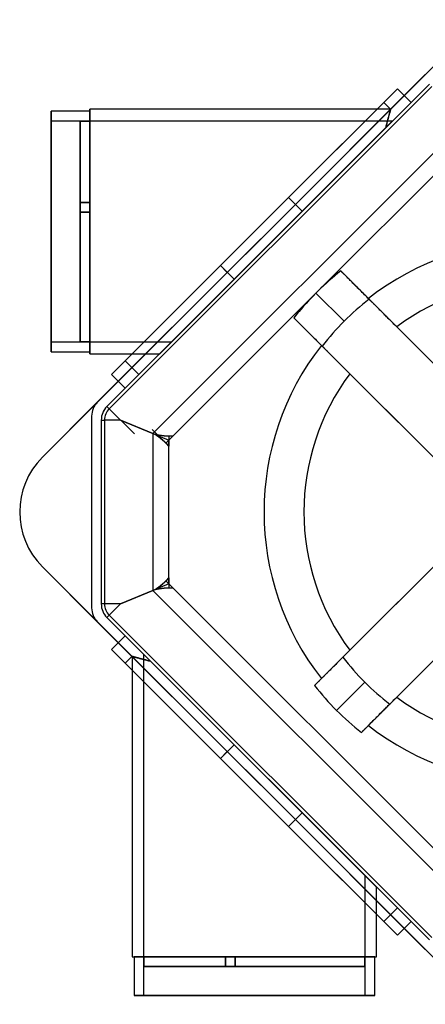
# Model space of a CAD drawing. Header units: millimetres. Extents: x -266 to 266, y -266 to 266.
# Tile 1 of 3: x -266 to -57, y -254 to 254. Entities that reach past the tile are written whole.
import ezdxf

# ---------------------------------------------------------------- set-up
doc = ezdxf.new("R2010")
doc.units = ezdxf.units.MM
doc.layers.add('MAIN-1', color=7, linetype='Continuous')

msp = doc.modelspace()

# ---------------------------------------------------------------- linework, layer by layer
at = {"layer": 'MAIN-1'}
for p, q in [((-28.28, 253.85), (-253.85, 28.28)), ((-56.57, 225.57), (-67.39, 214.75)), ((-56.57, 225.57), (-56.57, 225.57)), ((-54.45, 220.62), (-220.62, 54.45)), ((-53.24, 219.41), (-219.41, 53.24)), ((-54.45, 220.62), (-63.85, 211.21)), ((-70.92, 218.28), (-127.07, 162.14)), ((-127.07, 162.14), (-70.92, 218.28)), ((-67.39, 214.75), (-123.53, 158.6)), ((-67.39, 214.75), (-70.92, 218.28)), ((-63.85, 211.21), (-67.39, 214.75)), ((-127.07, 162.14), (-77.99, 211.21)), ((-77.99, 211.21), (-127.07, 162.14)), ((-120, 155.07), (-63.85, 211.21)), ((-77.99, 211.21), (-74.42, 207.64)), ((-249.38, 206.64), (-249.38, 82.64)), ((-229.43, 206.64), (-249.38, 206.64)), ((-249.38, 82.64), (-249.38, 206.64)), ((-229.43, 207.64), (-229.43, 81.64)), ((-81.57, 207.64), (-229.43, 207.64)), ((-229.43, 81.64), (-229.43, 207.64)), ((-229.43, 82.64), (-229.43, 206.64)), ((-229.43, 206.64), (-229.43, 82.64)), ((-74.42, 207.64), (-81.57, 207.64)), ((-75.66, 203.14), (-75.76, 202.76)), ((-75.73, 202.88), (-75.62, 203.27)), ((-75.56, 203.51), (-75.66, 203.14)), ((-75.62, 203.27), (-75.52, 203.64)), ((-75.46, 203.87), (-75.56, 203.51)), ((-75.52, 203.64), (-75.43, 204)), ((-75.37, 204.2), (-75.46, 203.87)), ((-75.43, 204), (-75.33, 204.34)), ((-75.28, 204.53), (-75.37, 204.2)), ((-75.33, 204.34), (-75.25, 204.66)), ((-75.2, 204.83), (-75.28, 204.53)), ((-75.25, 204.66), (-75.16, 204.97)), ((-75.12, 205.12), (-75.2, 204.83)), ((-75.16, 204.97), (-75.08, 205.26)), ((-75.05, 205.4), (-75.12, 205.12)), ((-75.08, 205.26), (-75.01, 205.54)), ((-74.97, 205.66), (-75.05, 205.4)), ((-75.01, 205.54), (-74.94, 205.79)), ((-74.91, 205.9), (-74.97, 205.66)), ((-74.94, 205.79), (-74.87, 206.03)), ((-74.84, 206.13), (-74.91, 205.9)), ((-74.87, 206.03), (-74.81, 206.26)), ((-74.78, 206.34), (-74.84, 206.13)), ((-74.81, 206.26), (-74.75, 206.46)), ((-74.73, 206.53), (-74.78, 206.34)), ((-74.75, 206.46), (-74.7, 206.65)), ((-74.68, 206.71), (-74.73, 206.53)), ((-74.7, 206.65), (-74.65, 206.83)), ((-74.63, 206.87), (-74.68, 206.71)), ((-74.65, 206.83), (-74.6, 206.98)), ((-74.59, 207.02), (-74.63, 206.87)), ((-74.6, 206.98), (-74.56, 207.12)), ((-74.56, 207.15), (-74.59, 207.02)), ((-74.52, 207.27), (-74.56, 207.15)), ((-74.56, 207.12), (-74.53, 207.24)), ((-74.53, 207.24), (-74.5, 207.35)), ((-74.5, 207.37), (-74.52, 207.27)), ((-74.47, 207.45), (-74.5, 207.37)), ((-74.5, 207.35), (-74.48, 207.44)), ((-74.48, 207.44), (-74.45, 207.51)), ((-74.45, 207.52), (-74.47, 207.45)), ((-74.45, 207.51), (-74.44, 207.57)), ((-74.44, 207.57), (-74.45, 207.52)), ((-74.44, 207.57), (-74.43, 207.61)), ((-74.43, 207.61), (-74.44, 207.57)), ((-74.43, 207.61), (-74.42, 207.63)), ((-74.42, 207.63), (-74.43, 207.61)), ((-74.42, 207.63), (-74.42, 207.64)), ((-74.42, 207.64), (-74.42, 207.63)), ((-249.38, 201.64), (-234.43, 201.64)), ((-249.38, 87.64), (-249.38, 201.64)), ((-249.38, 201.64), (-249.38, 87.64)), ((-234.43, 201.58), (-234.43, 201.64)), ((-234.43, 201.64), (-234.43, 201.58)), ((-229.43, 201.58), (-234.43, 201.58)), ((-234.43, 201.58), (-229.43, 201.58)), ((-234.43, 159.54), (-234.43, 201.58)), ((-234.43, 201.58), (-234.43, 159.54)), ((-229.43, 201.64), (-73.43, 201.64)), ((-229.43, 201.64), (-229.43, 201.58)), ((-229.43, 201.58), (-229.43, 201.64)), ((-229.43, 201.58), (-229.43, 159.54)), ((-229.43, 159.54), (-229.43, 201.58)), ((-193.43, 81.64), (-76.93, 198.13)), ((-76.93, 198.13), (-193.43, 81.64)), ((-73.43, 201.64), (-187.43, 87.64)), ((-187.43, 87.64), (-73.43, 201.64)), ((-120, 155.07), (-76.93, 198.13)), ((-76.93, 198.13), (-120, 155.07)), ((-76.93, 198.13), (-76.8, 198.67)), ((-76.8, 198.66), (-76.93, 198.13)), ((-76.8, 198.67), (-76.67, 199.2)), ((-76.68, 199.17), (-76.8, 198.66)), ((-76.55, 199.67), (-76.68, 199.17)), ((-76.67, 199.2), (-76.54, 199.71)), ((-76.43, 200.15), (-76.55, 199.67)), ((-76.54, 199.71), (-76.42, 200.21)), ((-76.31, 200.62), (-76.43, 200.15)), ((-76.42, 200.21), (-76.29, 200.69)), ((-76.2, 201.08), (-76.31, 200.62)), ((-76.29, 200.69), (-76.18, 201.16)), ((-76.08, 201.52), (-76.2, 201.08)), ((-76.18, 201.16), (-76.06, 201.61)), ((-75.97, 201.95), (-76.08, 201.52)), ((-76.06, 201.61), (-75.94, 202.05)), ((-75.86, 202.36), (-75.97, 201.95)), ((-75.94, 202.05), (-75.83, 202.47)), ((-75.76, 202.76), (-75.86, 202.36)), ((-75.83, 202.47), (-75.73, 202.88)), ((-40.52, 196.98), (-196.98, 40.52)), ((-37.08, 188.69), (-111.77, 114)), ((-234.43, 154.54), (-234.43, 159.54)), ((-234.43, 159.54), (-229.43, 159.54)), ((-229.43, 159.54), (-234.43, 159.54)), ((-234.43, 159.54), (-234.43, 154.54)), ((-234.43, 159.54), (-234.43, 159.54)), ((-229.43, 159.54), (-234.43, 159.54)), ((-234.43, 159.54), (-229.43, 159.54)), ((-234.43, 159.54), (-234.43, 159.54)), ((-229.43, 159.54), (-229.43, 154.54)), ((-229.43, 154.54), (-229.43, 159.54)), ((-229.43, 159.54), (-229.43, 159.54)), ((-229.43, 159.54), (-229.43, 159.54)), ((-162.14, 127.07), (-127.07, 162.14)), ((-127.07, 162.14), (-162.14, 127.07)), ((-162.14, 127.07), (-127.07, 162.14)), ((-127.07, 162.14), (-162.14, 127.07)), ((-123.53, 158.6), (-158.6, 123.53)), ((-127.07, 162.14), (-120, 155.07)), ((-127.07, 162.14), (-120, 155.07)), ((-127.07, 162.14), (-120, 155.07)), ((-127.07, 162.14), (-123.53, 158.6)), ((-229.43, 154.54), (-234.43, 154.54)), ((-234.43, 154.54), (-229.43, 154.54)), ((-234.43, 154.54), (-229.43, 154.54)), ((-234.43, 154.54), (-234.43, 154.54)), ((-234.43, 154.54), (-234.43, 154.54)), ((-229.43, 154.54), (-234.43, 154.54)), ((-234.43, 87.69), (-234.43, 154.54)), ((-234.43, 154.54), (-234.43, 87.69)), ((-229.43, 154.54), (-229.43, 154.54)), ((-229.43, 154.54), (-229.43, 154.54)), ((-229.43, 87.69), (-229.43, 154.54)), ((-229.43, 154.54), (-229.43, 87.69)), ((-155.07, 120), (-120, 155.07)), ((-120, 155.07), (-155.07, 120)), ((-155.07, 120), (-120, 155.07)), ((-162.14, 127.07), (-218.28, 70.92)), ((-218.28, 70.92), (-162.14, 127.07)), ((-211.21, 77.99), (-162.14, 127.07)), ((-211.21, 77.99), (-162.14, 127.07)), ((-162.14, 127.07), (-155.07, 120)), ((-162.14, 127.07), (-155.07, 120)), ((-162.14, 127.07), (-155.07, 120)), ((-162.14, 127.07), (-158.6, 123.53)), ((-158.6, 123.53), (-214.75, 67.39)), ((-100.15, 124.33), (-100.15, 124.33)), ((-85.91, 110.1), (-100.15, 124.33)), ((-100.14, 124.32), (-100.15, 124.33)), ((-100.1, 124.29), (-100.14, 124.32)), ((-100.04, 124.23), (-100.1, 124.29)), ((-99.96, 124.14), (-100.04, 124.23)), ((-99.85, 124.03), (-99.96, 124.14)), ((-99.72, 123.9), (-99.85, 124.03)), ((-99.56, 123.74), (-99.72, 123.9)), ((-99.38, 123.57), (-99.56, 123.74)), ((-99.19, 123.37), (-99.38, 123.57)), ((-98.98, 123.16), (-99.19, 123.37)), ((-98.74, 122.93), (-98.98, 123.16)), ((-98.48, 122.66), (-98.74, 122.93)), ((-98.19, 122.38), (-98.48, 122.66)), ((-97.88, 122.06), (-98.19, 122.38)), ((-97.55, 121.73), (-97.88, 122.06)), ((-211.21, 63.85), (-155.07, 120)), ((-204.14, 70.92), (-155.07, 120)), ((-204.14, 70.92), (-155.07, 120)), ((-97.19, 121.38), (-97.55, 121.73)), ((-96.82, 121.01), (-97.19, 121.38)), ((-96.44, 120.62), (-96.82, 121.01)), ((-96.05, 120.24), (-96.44, 120.62)), ((-95.66, 119.84), (-96.05, 120.24)), ((-95.23, 119.42), (-95.66, 119.84)), ((-94.79, 118.97), (-95.23, 119.42)), ((-94.32, 118.5), (-94.79, 118.97)), ((-93.83, 118.01), (-94.32, 118.5)), ((-93.32, 117.51), (-93.83, 118.01)), ((-92.81, 116.99), (-93.32, 117.51)), ((-92.29, 116.47), (-92.81, 116.99)), ((-114, 111.77), (-188.69, 37.08)), ((-113.68, 112.09), (-114, 111.77)), ((-113.37, 112.41), (-113.68, 112.09)), ((-113.05, 112.73), (-113.37, 112.41)), ((-112.73, 113.05), (-113.05, 112.73)), ((-98.38, 98.38), (-112.89, 112.89)), ((-112.41, 113.37), (-112.73, 113.05)), ((-112.09, 113.68), (-112.41, 113.37)), ((-111.77, 114), (-112.09, 113.68)), ((-91.76, 115.95), (-92.29, 116.47)), ((-91.25, 115.43), (-91.76, 115.95)), ((-90.73, 114.91), (-91.25, 115.43)), ((-90.18, 114.37), (-90.73, 114.91)), ((-89.62, 113.8), (-90.18, 114.37)), ((-89.04, 113.23), (-89.62, 113.8)), ((-88.46, 112.64), (-89.04, 113.23)), ((-87.86, 112.05), (-88.46, 112.64)), ((-87.27, 111.45), (-87.86, 112.05)), ((-86.68, 110.87), (-87.27, 111.45)), ((-86.1, 110.29), (-86.68, 110.87)), ((-85.54, 109.73), (-86.1, 110.29)), ((-85.91, 110.1), (-85.91, 110.1)), ((-85.91, 110.09), (-85.91, 110.1)), ((-85.88, 110.06), (-85.91, 110.09)), ((-85.84, 110.02), (-85.88, 110.06)), ((-85.78, 109.97), (-85.84, 110.02)), ((-85.71, 109.89), (-85.78, 109.97)), ((-85.62, 109.8), (-85.71, 109.89)), ((-85.51, 109.69), (-85.62, 109.8)), ((-85.54, 109.73), (0, 24.18)), ((-85.38, 109.57), (-85.51, 109.69)), ((-85.24, 109.42), (-85.38, 109.57)), ((-85.09, 109.27), (-85.24, 109.42)), ((-84.92, 109.11), (-85.09, 109.27)), ((-84.75, 108.93), (-84.92, 109.11)), ((-84.55, 108.74), (-84.75, 108.93)), ((-84.34, 108.53), (-84.55, 108.74)), ((-84.11, 108.3), (-84.34, 108.53)), ((-83.87, 108.05), (-84.11, 108.3)), ((-83.6, 107.79), (-83.87, 108.05)), ((-83.32, 107.51), (-83.6, 107.79)), ((-83.03, 107.21), (-83.32, 107.51)), ((-82.73, 106.91), (-83.03, 107.21)), ((-82.41, 106.6), (-82.73, 106.91)), ((-82.09, 106.28), (-82.41, 106.6)), ((-81.77, 105.95), (-82.09, 106.28)), ((-81.44, 105.62), (-81.77, 105.95)), ((-81.09, 105.28), (-81.44, 105.62)), ((-80.73, 104.91), (-81.09, 105.28)), ((-80.34, 104.53), (-80.73, 104.91)), ((-79.95, 104.13), (-80.34, 104.53)), ((-79.54, 103.72), (-79.95, 104.13)), ((-79.12, 103.3), (-79.54, 103.72)), ((-78.69, 102.88), (-79.12, 103.3)), ((-78.26, 102.44), (-78.69, 102.88)), ((-77.83, 102.01), (-78.26, 102.44)), ((-77.39, 101.58), (-77.83, 102.01)), ((-76.96, 101.15), (-77.39, 101.58)), ((-124.33, 100.15), (-124.32, 100.14)), ((-124.33, 100.15), (-110.1, 85.91)), ((-124.33, 100.15), (-124.33, 100.15)), ((-124.32, 100.14), (-124.29, 100.1)), ((-124.29, 100.1), (-124.23, 100.04)), ((-124.23, 100.04), (-124.14, 99.96)), ((-124.14, 99.96), (-124.03, 99.85)), ((-124.03, 99.85), (-123.9, 99.72)), ((-123.9, 99.72), (-123.74, 99.56)), ((-123.74, 99.56), (-123.57, 99.38)), ((-123.57, 99.38), (-123.37, 99.19)), ((-123.37, 99.19), (-123.16, 98.98)), ((-123.16, 98.98), (-122.93, 98.74)), ((-122.93, 98.74), (-122.66, 98.48)), ((-122.66, 98.48), (-122.38, 98.19)), ((-122.38, 98.19), (-122.06, 97.88)), ((-122.06, 97.88), (-121.73, 97.55)), ((-121.73, 97.55), (-121.38, 97.19)), ((-121.38, 97.19), (-121.01, 96.82)), ((-121.01, 96.82), (-120.62, 96.44)), ((-76.53, 100.72), (-76.96, 101.15)), ((-76.09, 100.27), (-76.53, 100.72)), ((-75.62, 99.81), (-76.09, 100.27)), ((-75.15, 99.33), (-75.62, 99.81)), ((-74.67, 98.85), (-75.15, 99.33)), ((-74.18, 98.36), (-74.67, 98.85)), ((-73.69, 97.87), (-74.18, 98.36)), ((-73.19, 97.38), (-73.69, 97.87)), ((-72.7, 96.89), (-73.19, 97.38)), ((-72.22, 96.4), (-72.7, 96.89)), ((-120.62, 96.44), (-120.24, 96.05)), ((-120.24, 96.05), (-119.84, 95.66)), ((-119.84, 95.66), (-119.42, 95.23)), ((-119.42, 95.23), (-118.97, 94.79)), ((-118.97, 94.79), (-118.5, 94.32)), ((-118.5, 94.32), (-118.01, 93.83)), ((-118.01, 93.83), (-117.51, 93.32)), ((-117.51, 93.32), (-116.99, 92.81)), ((-116.99, 92.81), (-116.47, 92.29)), ((-116.47, 92.29), (-115.95, 91.76)), ((-115.95, 91.76), (-115.43, 91.25)), ((-71.74, 95.92), (-72.22, 96.4)), ((-71.27, 95.46), (-71.74, 95.92)), ((0, 24.18), (-71.27, 95.46)), ((-234.43, 87.64), (-249.38, 87.64)), ((-234.43, 87.64), (-234.43, 87.69)), ((-234.43, 87.69), (-229.43, 87.69)), ((-229.43, 87.69), (-234.43, 87.69)), ((-234.43, 87.69), (-234.43, 87.64)), ((-229.43, 87.69), (-229.43, 87.64)), ((-229.43, 87.64), (-229.43, 87.69)), ((-187.43, 87.64), (-229.43, 87.64)), ((-115.43, 91.25), (-114.91, 90.73)), ((-114.91, 90.73), (-114.37, 90.18)), ((-114.37, 90.18), (-113.8, 89.62)), ((-113.8, 89.62), (-113.23, 89.04)), ((-113.23, 89.04), (-112.64, 88.46)), ((-112.64, 88.46), (-112.05, 87.86)), ((-112.05, 87.86), (-111.45, 87.27)), ((-111.45, 87.27), (-110.87, 86.68)), ((-110.87, 86.68), (-110.29, 86.1)), ((-249.38, 82.64), (-229.43, 82.64)), ((-229.43, 81.64), (-207.57, 81.64)), ((-207.57, 81.64), (-193.43, 81.64)), ((-110.29, 86.1), (-109.73, 85.54)), ((-110.1, 85.91), (-110.1, 85.91)), ((-110.1, 85.91), (-110.09, 85.91)), ((-110.09, 85.91), (-110.06, 85.88)), ((-110.06, 85.88), (-110.02, 85.84)), ((-110.02, 85.84), (-109.97, 85.78)), ((-109.97, 85.78), (-109.89, 85.71)), ((-109.89, 85.71), (-109.8, 85.62)), ((-109.8, 85.62), (-109.69, 85.51)), ((-109.73, 85.54), (-24.18, 0)), ((-109.69, 85.51), (-109.57, 85.38)), ((-109.57, 85.38), (-109.42, 85.24)), ((-109.42, 85.24), (-109.27, 85.09)), ((-109.27, 85.09), (-109.11, 84.92)), ((-109.11, 84.92), (-108.93, 84.75)), ((-108.93, 84.75), (-108.74, 84.55)), ((-108.74, 84.55), (-108.53, 84.34)), ((-108.53, 84.34), (-108.3, 84.11)), ((-108.3, 84.11), (-108.05, 83.87)), ((-108.05, 83.87), (-107.79, 83.6)), ((-107.79, 83.6), (-107.51, 83.32)), ((-107.51, 83.32), (-107.21, 83.03)), ((-107.21, 83.03), (-106.91, 82.73)), ((-106.91, 82.73), (-106.6, 82.41)), ((-106.6, 82.41), (-106.28, 82.09)), ((-106.28, 82.09), (-105.95, 81.77)), ((-105.95, 81.77), (-105.62, 81.44)), ((-105.62, 81.44), (-105.28, 81.09)), ((-204.14, 70.92), (-211.21, 77.99)), ((-105.28, 81.09), (-104.91, 80.73)), ((-104.91, 80.73), (-104.53, 80.34)), ((-104.53, 80.34), (-104.13, 79.95)), ((-104.13, 79.95), (-103.72, 79.54)), ((-103.72, 79.54), (-103.3, 79.12)), ((-103.3, 79.12), (-102.88, 78.69)), ((-102.88, 78.69), (-102.44, 78.26)), ((-102.44, 78.26), (-102.01, 77.83)), ((-102.01, 77.83), (-101.58, 77.39)), ((-101.58, 77.39), (-101.15, 76.96)), ((-101.15, 76.96), (-100.72, 76.53)), ((-100.72, 76.53), (-100.27, 76.09)), ((-100.27, 76.09), (-99.81, 75.62)), ((-99.81, 75.62), (-99.33, 75.15)), ((-99.33, 75.15), (-98.85, 74.67)), ((-98.85, 74.67), (-98.36, 74.18)), ((-98.36, 74.18), (-97.87, 73.69)), ((-97.87, 73.69), (-97.38, 73.19)), ((-97.38, 73.19), (-96.89, 72.7)), ((-96.89, 72.7), (-96.4, 72.22)), ((-96.4, 72.22), (-95.92, 71.74)), ((-95.92, 71.74), (-95.46, 71.27)), ((-95.46, 71.27), (-24.18, 0)), ((-214.75, 67.39), (-225.57, 56.57)), ((-218.28, 70.92), (-214.75, 67.39)), ((-214.75, 67.39), (-211.21, 63.85)), ((-211.21, 63.85), (-220.62, 54.45)), ((-225.57, 56.57), (-253.85, 28.28)), ((-225.57, 56.57), (-225.57, 56.57)), ((-220.62, 54.45), (-219.41, 53.24)), ((-220.62, 54.45), (-220.62, 54.45)), ((-220.62, 54.44), (-220.62, 54.45)), ((-220.62, 54.45), (-220.62, 54.45)), ((-220.62, 54.45), (-213.55, 47.37)), ((-220.62, 54.45), (-220.62, 54.45)), ((-206.48, 40.31), (-220.62, 54.45)), ((-213.55, 47.37), (-220.62, 54.44)), ((-219.41, 53.24), (-213.55, 47.37)), ((-213.55, 47.38), (-219.41, 53.24)), ((-228.5, 49.5), (-228.5, -49.5)), ((-228.5, 49.5), (-228.5, 49.5)), ((-228.5, 49.5), (-228.5, -49.5)), ((-223.55, 47.37), (-221.84, 47.37)), ((-223.55, 47.37), (-223.55, 47.37)), ((-223.55, 47.38), (-223.55, 47.38)), ((-223.55, 47.38), (-223.55, -47.38)), ((-223.55, 47.38), (-223.55, -47.38)), ((-223.55, 47.37), (-223.55, -47.38)), ((-223.55, 47.37), (-223.55, -47.38)), ((-213.55, 47.37), (-221.84, 47.37)), ((-221.84, 47.37), (-221.84, -47.38)), ((-213.55, 47.37), (-213.55, 47.37)), ((-213.55, 47.37), (-213.55, 47.37)), ((-213.55, 47.37), (-213.55, 47.37)), ((-213.55, 47.37), (-213.55, 47.37)), ((-213.55, 47.37), (-213.55, 47.37)), ((-196.59, 40.35), (-213.55, 47.37)), ((-213.55, 47.37), (-196.99, 40.5)), ((-196.98, 40.52), (-213.55, 47.38)), ((-190.24, 35.53), (-197.31, 42.61)), ((-196.99, 40.5), (-196.99, -40.5)), ((-196.51, 40.32), (-188.7, 37.08)), ((-188.71, 37.06), (-190.24, 35.53)), ((-188.71, 39.27), (-188.69, 39.27)), ((-188.7, 37.08), (-188.71, 37.06)), ((-188.71, 37.06), (-188.71, 34)), ((-188.7, 37.08), (-188.69, 37.1)), ((-188.69, 37.08), (-188.7, 37.08)), ((-188.69, 37.1), (-186.52, 39.27)), ((-188.69, 39.27), (-188.69, 37.1)), ((-188.69, 39.27), (-186.52, 39.27)), ((-188.69, -37.08), (-188.69, 37.08)), ((-188.71, 34), (-190.24, 35.53)), ((-253.85, 28.28), (-253.85, 28.28)), ((-24.18, 0), (-99.03, -74.84)), ((-24.18, 0), (-95.46, -71.27)), ((0, -24.18), (-74.84, -99.03)), ((-71.27, -95.46), (0, -24.18)), ((-253.85, -28.28), (-28.28, -253.85)), ((-253.85, -28.28), (-253.85, -28.28)), ((-253.85, -28.28), (-225.57, -56.57)), ((-190.25, -35.54), (-190.24, -35.53)), ((-190.24, -35.53), (-188.71, -34)), ((-190.24, -35.53), (-188.71, -37.06)), ((-188.71, -34), (-188.71, -37.06)), ((-213.55, -47.38), (-196.59, -40.35)), ((-196.99, -40.5), (-213.55, -47.38)), ((-213.55, -47.38), (-196.98, -40.52)), ((-196.98, -40.52), (-40.52, -196.98)), ((-188.7, -37.08), (-196.51, -40.32)), ((-188.71, -37.06), (-188.7, -37.08)), ((-188.69, -39.27), (-188.71, -39.27)), ((-188.7, -37.08), (-188.69, -37.08)), ((-188.69, -37.1), (-188.7, -37.08)), ((-188.69, -37.08), (-37.08, -188.69)), ((-188.69, -37.1), (-188.69, -39.27)), ((-186.52, -39.27), (-188.69, -37.1)), ((-186.52, -39.27), (-188.69, -39.27)), ((-228.5, -49.5), (-228.5, -49.5)), ((-221.84, -47.38), (-223.55, -47.38)), ((-223.55, -47.38), (-223.55, -47.38)), ((-223.55, -47.38), (-223.55, -47.38)), ((-213.55, -47.38), (-221.84, -47.38)), ((-220.62, -54.44), (-213.55, -47.38)), ((-213.55, -47.38), (-220.62, -54.45)), ((-213.55, -47.38), (-219.41, -53.24)), ((-213.55, -47.38), (-219.41, -53.24)), ((-213.55, -47.38), (-213.55, -47.38)), ((-213.55, -47.38), (-213.55, -47.38)), ((-213.55, -47.38), (-213.55, -47.38)), ((-213.55, -47.38), (-213.55, -47.38)), ((-213.55, -47.38), (-213.55, -47.38)), ((-219.41, -53.24), (-220.62, -54.45)), ((-220.62, -54.45), (-219.41, -53.24)), ((-220.62, -54.45), (-220.62, -54.44)), ((-220.62, -54.45), (-220.62, -54.45)), ((-220.62, -54.45), (-220.62, -54.45)), ((-220.62, -54.45), (-220.62, -54.45)), ((-220.62, -54.45), (-54.45, -220.62)), ((-220.62, -54.45), (-211.21, -63.85)), ((-219.41, -53.24), (-53.24, -219.41)), ((-225.57, -56.57), (-214.75, -67.39)), ((-225.57, -56.57), (-225.57, -56.57)), ((-211.21, -63.85), (-214.75, -67.39)), ((-155.07, -120), (-211.21, -63.85)), ((-214.75, -67.39), (-218.28, -70.92)), ((-218.28, -70.92), (-162.14, -127.07)), ((-162.14, -127.07), (-218.28, -70.92)), ((-158.6, -123.53), (-214.75, -67.39)), ((-211.21, -77.99), (-207.64, -74.42)), ((-207.63, -74.42), (-207.64, -74.42)), ((-207.64, -74.42), (-207.64, -81.57)), ((-207.64, -74.42), (-207.63, -74.42)), ((-207.61, -74.43), (-207.63, -74.42)), ((-207.63, -74.42), (-207.61, -74.43)), ((-207.57, -74.44), (-207.61, -74.43)), ((-207.61, -74.43), (-207.57, -74.44)), ((-207.52, -74.45), (-207.57, -74.44)), ((-207.57, -74.44), (-207.52, -74.45)), ((-207.45, -74.47), (-207.52, -74.45)), ((-207.52, -74.45), (-207.45, -74.47)), ((-207.37, -74.5), (-207.45, -74.47)), ((-207.45, -74.47), (-207.37, -74.5)), ((-207.27, -74.52), (-207.37, -74.5)), ((-207.37, -74.5), (-207.27, -74.52)), ((-207.15, -74.56), (-207.27, -74.52)), ((-207.27, -74.52), (-207.15, -74.56)), ((-207.02, -74.59), (-207.15, -74.56)), ((-207.15, -74.56), (-207.02, -74.59)), ((-206.87, -74.63), (-207.02, -74.59)), ((-207.02, -74.59), (-206.87, -74.63)), ((-206.71, -74.68), (-206.87, -74.63)), ((-206.87, -74.63), (-206.71, -74.68)), ((-206.53, -74.73), (-206.71, -74.68)), ((-206.71, -74.68), (-206.53, -74.73)), ((-206.34, -74.78), (-206.53, -74.73)), ((-206.53, -74.73), (-206.34, -74.78)), ((-206.13, -74.84), (-206.34, -74.78)), ((-206.34, -74.78), (-206.13, -74.84)), ((-205.9, -74.91), (-206.13, -74.84)), ((-206.13, -74.84), (-205.9, -74.91)), ((-205.66, -74.97), (-205.9, -74.91)), ((-205.9, -74.91), (-205.66, -74.97)), ((-205.4, -75.05), (-205.66, -74.97)), ((-205.66, -74.97), (-205.4, -75.05)), ((-205.12, -75.12), (-205.4, -75.05)), ((-205.4, -75.05), (-205.12, -75.12)), ((-204.83, -75.2), (-205.12, -75.12)), ((-205.12, -75.12), (-204.83, -75.2)), ((-204.53, -75.28), (-204.83, -75.2)), ((-204.83, -75.2), (-204.53, -75.28)), ((-204.2, -75.37), (-204.53, -75.28)), ((-204.53, -75.28), (-204.2, -75.37)), ((-203.87, -75.46), (-204.2, -75.37)), ((-204.2, -75.37), (-203.87, -75.46)), ((-203.51, -75.56), (-203.87, -75.46)), ((-203.87, -75.46), (-203.51, -75.56)), ((-203.14, -75.66), (-203.51, -75.56)), ((-203.51, -75.56), (-203.14, -75.66)), ((-202.76, -75.76), (-203.14, -75.66)), ((-203.14, -75.66), (-202.76, -75.76)), ((-202.36, -75.86), (-202.76, -75.76)), ((-202.76, -75.76), (-202.36, -75.86)), ((-201.95, -75.97), (-202.36, -75.86)), ((-202.36, -75.86), (-201.95, -75.97)), ((-201.52, -76.08), (-201.95, -75.97)), ((-201.95, -75.97), (-201.52, -76.08)), ((-201.64, -73.43), (-87.64, -187.43)), ((-201.64, -229.43), (-201.64, -73.43)), ((-201.64, -73.43), (-87.64, -187.43)), ((-201.08, -76.2), (-201.52, -76.08)), ((-201.52, -76.08), (-201.08, -76.2)), ((-100.27, -76.09), (-100.72, -76.53)), ((-100.06, -75.88), (-100.59, -76.41)), ((-99.81, -75.62), (-100.27, -76.09)), ((-99.54, -75.35), (-100.06, -75.88)), ((-99.33, -75.15), (-99.81, -75.62)), ((-99.03, -74.84), (-99.54, -75.35)), ((-98.85, -74.67), (-99.33, -75.15)), ((-98.36, -74.18), (-98.85, -74.67)), ((-97.87, -73.69), (-98.36, -74.18)), ((-97.38, -73.19), (-97.87, -73.69)), ((-96.89, -72.7), (-97.38, -73.19)), ((-96.4, -72.22), (-96.89, -72.7)), ((-95.92, -71.74), (-96.4, -72.22)), ((-95.46, -71.27), (-95.92, -71.74)), ((-162.14, -127.07), (-211.21, -77.99)), ((-211.21, -77.99), (-162.14, -127.07)), ((-200.62, -76.31), (-201.08, -76.2)), ((-201.08, -76.2), (-200.62, -76.31)), ((-200.15, -76.43), (-200.62, -76.31)), ((-200.62, -76.31), (-200.15, -76.43)), ((-199.67, -76.55), (-200.15, -76.43)), ((-200.15, -76.43), (-199.67, -76.55)), ((-199.17, -76.68), (-199.67, -76.55)), ((-199.67, -76.55), (-199.17, -76.68)), ((-198.66, -76.8), (-199.17, -76.68)), ((-199.17, -76.68), (-198.66, -76.8)), ((-198.13, -76.93), (-198.66, -76.8)), ((-198.66, -76.8), (-198.13, -76.93)), ((-155.07, -120), (-198.13, -76.93)), ((-81.64, -193.43), (-198.13, -76.93)), ((-198.13, -76.93), (-81.64, -193.43)), ((-198.13, -76.93), (-155.07, -120)), ((-105.2, -81.01), (-105.67, -81.49)), ((-105.28, -81.09), (-105.62, -81.44)), ((-104.91, -80.73), (-105.28, -81.09)), ((-104.73, -80.54), (-105.2, -81.01)), ((-104.53, -80.34), (-104.91, -80.73)), ((-104.25, -80.07), (-104.73, -80.54)), ((-104.13, -79.95), (-104.53, -80.34)), ((-103.76, -79.58), (-104.25, -80.07)), ((-103.72, -79.54), (-104.13, -79.95)), ((-103.26, -79.07), (-103.76, -79.58)), ((-103.3, -79.12), (-103.72, -79.54)), ((-102.88, -78.69), (-103.3, -79.12)), ((-102.74, -78.55), (-103.26, -79.07)), ((-102.44, -78.26), (-102.88, -78.69)), ((-102.21, -78.02), (-102.74, -78.55)), ((-102.01, -77.83), (-102.44, -78.26)), ((-101.67, -77.49), (-102.21, -78.02)), ((-101.58, -77.39), (-102.01, -77.83)), ((-101.13, -76.95), (-101.67, -77.49)), ((-101.15, -76.96), (-101.58, -77.39)), ((-100.72, -76.53), (-101.15, -76.96)), ((-100.59, -76.41), (-101.13, -76.95)), ((-207.64, -81.57), (-207.64, -229.43)), ((-110.1, -85.91), (-113.66, -89.47)), ((-110.24, -86.05), (-110.58, -86.39)), ((-109.89, -85.7), (-110.24, -86.05)), ((-110.1, -85.91), (-110.1, -85.91)), ((-110.09, -85.91), (-110.1, -85.91)), ((-110.06, -85.88), (-110.09, -85.91)), ((-110.02, -85.84), (-110.06, -85.88)), ((-109.97, -85.78), (-110.02, -85.84)), ((-109.89, -85.71), (-109.97, -85.78)), ((-109.53, -85.35), (-109.89, -85.7)), ((-109.8, -85.62), (-109.89, -85.71)), ((-109.69, -85.51), (-109.8, -85.62)), ((-109.57, -85.38), (-109.69, -85.51)), ((-109.42, -85.24), (-109.57, -85.38)), ((-109.17, -84.99), (-109.53, -85.35)), ((-109.27, -85.09), (-109.42, -85.24)), ((-109.11, -84.92), (-109.27, -85.09)), ((-108.79, -84.61), (-109.17, -84.99)), ((-108.93, -84.75), (-109.11, -84.92)), ((-108.74, -84.55), (-108.93, -84.75)), ((-108.39, -84.21), (-108.79, -84.61)), ((-108.53, -84.34), (-108.74, -84.55)), ((-108.3, -84.11), (-108.53, -84.34)), ((-107.97, -83.78), (-108.39, -84.21)), ((-108.05, -83.87), (-108.3, -84.11)), ((-107.79, -83.6), (-108.05, -83.87)), ((-107.53, -83.35), (-107.97, -83.78)), ((-107.51, -83.32), (-107.79, -83.6)), ((-107.08, -82.89), (-107.53, -83.35)), ((-107.21, -83.03), (-107.51, -83.32)), ((-106.91, -82.73), (-107.21, -83.03)), ((-106.61, -82.43), (-107.08, -82.89)), ((-106.6, -82.41), (-106.91, -82.73)), ((-106.14, -81.96), (-106.61, -82.43)), ((-106.28, -82.09), (-106.6, -82.41)), ((-105.95, -81.77), (-106.28, -82.09)), ((-105.67, -81.49), (-106.14, -81.96)), ((-105.62, -81.44), (-105.95, -81.77)), ((-113.65, -89.47), (-113.66, -89.47)), ((-113.66, -89.47), (-113.66, -89.47)), ((-113.62, -89.44), (-113.65, -89.47)), ((-113.57, -89.39), (-113.62, -89.44)), ((-113.5, -89.32), (-113.57, -89.39)), ((-113.41, -89.23), (-113.5, -89.32)), ((-113.3, -89.12), (-113.41, -89.23)), ((-113.17, -88.99), (-113.3, -89.12)), ((-113.02, -88.84), (-113.17, -88.99)), ((-112.86, -88.68), (-113.02, -88.84)), ((-112.68, -88.5), (-112.86, -88.68)), ((-112.49, -88.3), (-112.68, -88.5)), ((-112.28, -88.09), (-112.49, -88.3)), ((-112.04, -87.86), (-112.28, -88.09)), ((-111.79, -87.6), (-112.04, -87.86)), ((-111.51, -87.33), (-111.79, -87.6)), ((-111.22, -87.03), (-111.51, -87.33)), ((-110.9, -86.72), (-111.22, -87.03)), ((-110.58, -86.39), (-110.9, -86.72)), ((-102.28, -102.28), (-87.77, -87.77)), ((-72.7, -96.89), (-72.22, -96.4)), ((-72.22, -96.4), (-71.74, -95.92)), ((-71.74, -95.92), (-71.27, -95.46)), ((-77.49, -101.67), (-76.95, -101.13)), ((-77.39, -101.58), (-76.96, -101.15)), ((-76.96, -101.15), (-76.53, -100.72)), ((-76.95, -101.13), (-76.41, -100.59)), ((-76.53, -100.72), (-76.09, -100.27)), ((-76.41, -100.59), (-75.88, -100.06)), ((-76.09, -100.27), (-75.62, -99.81)), ((-75.88, -100.06), (-75.35, -99.54)), ((-75.62, -99.81), (-75.15, -99.33)), ((-75.35, -99.54), (-74.84, -99.03)), ((-75.15, -99.33), (-74.67, -98.85)), ((-74.67, -98.85), (-74.18, -98.36)), ((-74.18, -98.36), (-73.69, -97.87)), ((-73.69, -97.87), (-73.19, -97.38)), ((-73.19, -97.38), (-72.7, -96.89)), ((-82.89, -107.08), (-82.43, -106.61)), ((-82.73, -106.91), (-82.41, -106.6)), ((-82.43, -106.61), (-81.96, -106.14)), ((-82.41, -106.6), (-82.09, -106.28)), ((-82.09, -106.28), (-81.77, -105.95)), ((-81.96, -106.14), (-81.49, -105.67)), ((-81.77, -105.95), (-81.44, -105.62)), ((-81.49, -105.67), (-81.01, -105.2)), ((-81.44, -105.62), (-81.09, -105.28)), ((-81.09, -105.28), (-80.73, -104.91)), ((-81.01, -105.2), (-80.54, -104.73)), ((-80.73, -104.91), (-80.34, -104.53)), ((-80.54, -104.73), (-80.07, -104.25)), ((-80.34, -104.53), (-79.95, -104.13)), ((-80.07, -104.25), (-79.58, -103.76)), ((-79.95, -104.13), (-79.54, -103.72)), ((-79.58, -103.76), (-79.07, -103.26)), ((-79.54, -103.72), (-79.12, -103.3)), ((-79.12, -103.3), (-78.69, -102.88)), ((-79.07, -103.26), (-78.55, -102.74)), ((-78.69, -102.88), (-78.26, -102.44)), ((-78.55, -102.74), (-78.02, -102.21)), ((-78.26, -102.44), (-77.83, -102.01)), ((-78.02, -102.21), (-77.49, -101.67)), ((-77.83, -102.01), (-77.39, -101.58)), ((-89.47, -113.66), (-85.91, -110.1)), ((-87.6, -111.79), (-87.33, -111.51)), ((-87.33, -111.51), (-87.03, -111.22)), ((-87.03, -111.22), (-86.72, -110.9)), ((-86.72, -110.9), (-86.39, -110.58)), ((-86.39, -110.58), (-86.05, -110.24)), ((-86.05, -110.24), (-85.7, -109.89)), ((-85.91, -110.09), (-85.88, -110.06)), ((-85.91, -110.1), (-85.91, -110.09)), ((-85.91, -110.1), (-85.91, -110.1)), ((-85.88, -110.06), (-85.84, -110.02)), ((-85.84, -110.02), (-85.78, -109.97)), ((-85.78, -109.97), (-85.71, -109.89)), ((-85.71, -109.89), (-85.62, -109.8)), ((-85.7, -109.89), (-85.35, -109.53)), ((-85.62, -109.8), (-85.51, -109.69)), ((-85.51, -109.69), (-85.38, -109.57)), ((-85.38, -109.57), (-85.24, -109.42)), ((-85.35, -109.53), (-84.99, -109.17)), ((-85.24, -109.42), (-85.09, -109.27)), ((-85.09, -109.27), (-84.92, -109.11)), ((-84.99, -109.17), (-84.61, -108.79)), ((-84.92, -109.11), (-84.75, -108.93)), ((-84.75, -108.93), (-84.55, -108.74)), ((-84.61, -108.79), (-84.21, -108.39)), ((-84.55, -108.74), (-84.34, -108.53)), ((-84.34, -108.53), (-84.11, -108.3)), ((-84.21, -108.39), (-83.78, -107.97)), ((-84.11, -108.3), (-83.87, -108.05)), ((-83.87, -108.05), (-83.6, -107.79)), ((-83.78, -107.97), (-83.35, -107.53)), ((-83.6, -107.79), (-83.32, -107.51)), ((-83.35, -107.53), (-82.89, -107.08)), ((-83.32, -107.51), (-83.03, -107.21)), ((-83.03, -107.21), (-82.73, -106.91)), ((-89.47, -113.65), (-89.44, -113.62)), ((-89.47, -113.66), (-89.47, -113.65)), ((-89.47, -113.66), (-89.47, -113.66)), ((-89.44, -113.62), (-89.39, -113.57)), ((-89.39, -113.57), (-89.32, -113.5)), ((-89.32, -113.5), (-89.23, -113.41)), ((-89.23, -113.41), (-89.12, -113.3)), ((-89.12, -113.3), (-88.99, -113.17)), ((-88.99, -113.17), (-88.84, -113.02)), ((-88.84, -113.02), (-88.68, -112.86)), ((-88.68, -112.86), (-88.5, -112.68)), ((-88.5, -112.68), (-88.3, -112.49)), ((-88.3, -112.49), (-88.09, -112.28)), ((-88.09, -112.28), (-87.86, -112.04)), ((-87.86, -112.04), (-87.6, -111.79)), ((-162.14, -127.07), (-155.07, -120)), ((-162.14, -127.07), (-155.07, -120)), ((-162.14, -127.07), (-155.07, -120)), ((-120, -155.07), (-155.07, -120)), ((-155.07, -120), (-120, -155.07)), ((-120, -155.07), (-155.07, -120)), ((-162.14, -127.07), (-158.6, -123.53)), ((-158.6, -123.53), (-123.53, -158.6)), ((-127.07, -162.14), (-162.14, -127.07)), ((-162.14, -127.07), (-127.07, -162.14)), ((-127.07, -162.14), (-162.14, -127.07)), ((-162.14, -127.07), (-127.07, -162.14)), ((-127.07, -162.14), (-120, -155.07)), ((-127.07, -162.14), (-120, -155.07)), ((-127.07, -162.14), (-120, -155.07)), ((-63.85, -211.21), (-120, -155.07)), ((-70.92, -204.14), (-120, -155.07)), ((-120, -155.07), (-70.92, -204.14)), ((-127.07, -162.14), (-123.53, -158.6)), ((-127.07, -162.14), (-70.92, -218.28)), ((-77.99, -211.21), (-127.07, -162.14)), ((-77.99, -211.21), (-127.07, -162.14)), ((-70.92, -218.28), (-127.07, -162.14)), ((-123.53, -158.6), (-67.39, -214.75)), ((-87.64, -187.43), (-87.64, -229.43)), ((-81.64, -207.57), (-81.64, -193.43)), ((-81.64, -229.43), (-81.64, -207.57)), ((-70.92, -204.14), (-77.99, -211.21)), ((-67.39, -214.75), (-63.85, -211.21)), ((-63.85, -211.21), (-54.45, -220.62)), ((-70.92, -218.28), (-67.39, -214.75)), ((-67.39, -214.75), (-56.57, -225.57)), ((-56.57, -225.57), (-56.57, -225.57)), ((-207.64, -229.43), (-81.64, -229.43)), ((-207.64, -229.43), (-81.64, -229.43)), ((-206.64, -229.43), (-206.64, -249.38)), ((-82.64, -229.43), (-206.64, -229.43)), ((-206.64, -229.43), (-82.64, -229.43)), ((-201.64, -229.43), (-201.58, -229.43)), ((-201.58, -229.43), (-201.64, -229.43)), ((-201.58, -229.43), (-201.58, -234.43)), ((-201.58, -234.43), (-201.58, -229.43)), ((-201.58, -229.43), (-159.54, -229.43)), ((-159.54, -229.43), (-201.58, -229.43)), ((-159.54, -234.43), (-159.54, -229.43)), ((-159.54, -229.43), (-154.54, -229.43)), ((-154.54, -229.43), (-159.54, -229.43)), ((-159.54, -229.43), (-159.54, -234.43)), ((-159.54, -229.43), (-159.54, -234.43)), ((-159.54, -229.43), (-159.54, -229.43)), ((-159.54, -229.43), (-159.54, -229.43)), ((-159.54, -234.43), (-159.54, -229.43)), ((-154.54, -229.43), (-154.54, -234.43)), ((-154.54, -234.43), (-154.54, -229.43)), ((-154.54, -229.43), (-154.54, -229.43)), ((-154.54, -234.43), (-154.54, -229.43)), ((-154.54, -229.43), (-154.54, -234.43)), ((-154.54, -229.43), (-154.54, -229.43)), ((-87.69, -229.43), (-154.54, -229.43)), ((-154.54, -229.43), (-87.69, -229.43)), ((-87.69, -234.43), (-87.69, -229.43)), ((-87.69, -229.43), (-87.64, -229.43)), ((-87.64, -229.43), (-87.69, -229.43)), ((-87.69, -229.43), (-87.69, -234.43)), ((-82.64, -249.38), (-82.64, -229.43)), ((-201.58, -234.43), (-201.64, -234.43)), ((-201.64, -249.38), (-201.64, -234.43)), ((-201.64, -234.43), (-201.58, -234.43)), ((-159.54, -234.43), (-201.58, -234.43)), ((-201.58, -234.43), (-159.54, -234.43)), ((-154.54, -234.43), (-159.54, -234.43)), ((-159.54, -234.43), (-154.54, -234.43)), ((-159.54, -234.43), (-159.54, -234.43)), ((-159.54, -234.43), (-159.54, -234.43)), ((-154.54, -234.43), (-154.54, -234.43)), ((-154.54, -234.43), (-154.54, -234.43)), ((-87.69, -234.43), (-154.54, -234.43)), ((-154.54, -234.43), (-87.69, -234.43)), ((-87.64, -234.43), (-87.69, -234.43)), ((-87.69, -234.43), (-87.64, -234.43)), ((-87.64, -234.43), (-87.64, -249.38)), ((-206.64, -249.38), (-82.64, -249.38)), ((-82.64, -249.38), (-206.64, -249.38)), ((-87.64, -249.38), (-201.64, -249.38)), ((-201.64, -249.38), (-87.64, -249.38))]:
    msp.add_line(p, q, dxfattribs=at)
for centre, radius, start, end in [((0, 0), 139.65, 52.0334, 127.9665), ((0, 0), 139.65, 52.0334, 127.9665), ((0, 0), 159.65, 128.8513, 135), ((0, 0), 159.65, 128.8513, 134.4332), ((0, 0), 119.13, 53.2528, 126.7472), ((0, 0), 159.65, 135, 141.1487), ((0, 0), 159.65, 135.5668, 141.1487), ((0, 0), 139.13, 127.9401, 135), ((0, 0), 139.13, 135, 142.0599), ((0, 0), 139.65, 142.0335, 217.9665), ((0, 0), 139.65, 142.0335, 217.9665), ((0, 0), 119.13, 143.2528, 216.7472), ((-218.5, 49.5), 10, 135, 180), ((-218.5, 49.5), 10, 135, 180), ((-213.55, 47.37), 10, 135, 180), ((-213.55, 47.37), 10, 135, 180), ((-213.55, 47.38), 10, 135, 180), ((-213.55, 47.38), 10, 135.0199, 180), ((-213.55, 47.37), 8.29, 135, 180), ((-213.55, 47.38), 10, 135, 135.0199), ((-225.57, 0), 40, 135, 225), ((-225.57, 0), 40, 135, 225), ((-218.5, -49.5), 10, 180, 225), ((-218.5, -49.5), 10, 180, 225), ((-213.55, -47.38), 10, 180, 225), ((-213.55, -47.38), 10, 180, 225), ((-213.55, -47.38), 10, 180, 224.9801), ((-213.55, -47.38), 10, 180, 225), ((-213.55, -47.38), 8.29, 180, 225), ((-213.55, -47.38), 10, 224.9801, 225), ((0, 0), 124.13, 217.0818, 225), ((0, 0), 144.65, 218.2108, 225), ((0, 0), 144.65, 218.2108, 231.7892), ((0, 0), 124.13, 225, 232.9182), ((0, 0), 119.13, 233.2528, 306.7472), ((0, 0), 144.65, 225, 231.7892), ((0, 0), 139.65, 232.0335, 307.9666), ((0, 0), 139.65, 232.0335, 307.9666)]:
    msp.add_arc(centre, radius, start, end, dxfattribs=at)
for centre, major_axis, ratio, start_param, end_param in [((-188.7, 42.07), (10, 0), 0.280146, -2.547656, -1.571578), ((-192.22, 33.55), (-7.07, 7.07), 0.280146, -0.661545, -0.593936), ((-183.71, 42.07), (-14.42, -0.56), 0.190332, 0.458526, 1.366997), ((-188.7, 30.03), (-9.79, 10.59), 0.190332, -1.366997, -0.471185), ((-192.22, 33.55), (-7.07, 7.07), 0.280146, -1.570015, -0.674203), ((-188.7, -30.03), (-9.79, -10.59), 0.190332, 0.471185, 1.366997), ((-188.7, -42.07), (-10, 0), 0.280146, -1.570015, -0.593936), ((-192.22, -33.55), (7.07, 7.07), 0.280146, -2.547656, -2.480048), ((-183.71, -42.07), (-14.42, 0.56), 0.190332, -1.366997, -0.458526), ((-192.22, -33.55), (7.07, 7.07), 0.280146, -2.467389, -1.571578)]:
    msp.add_ellipse(centre, major_axis=major_axis, ratio=ratio, start_param=start_param, end_param=end_param, dxfattribs=at)

doc.saveas('drawing.dxf')
